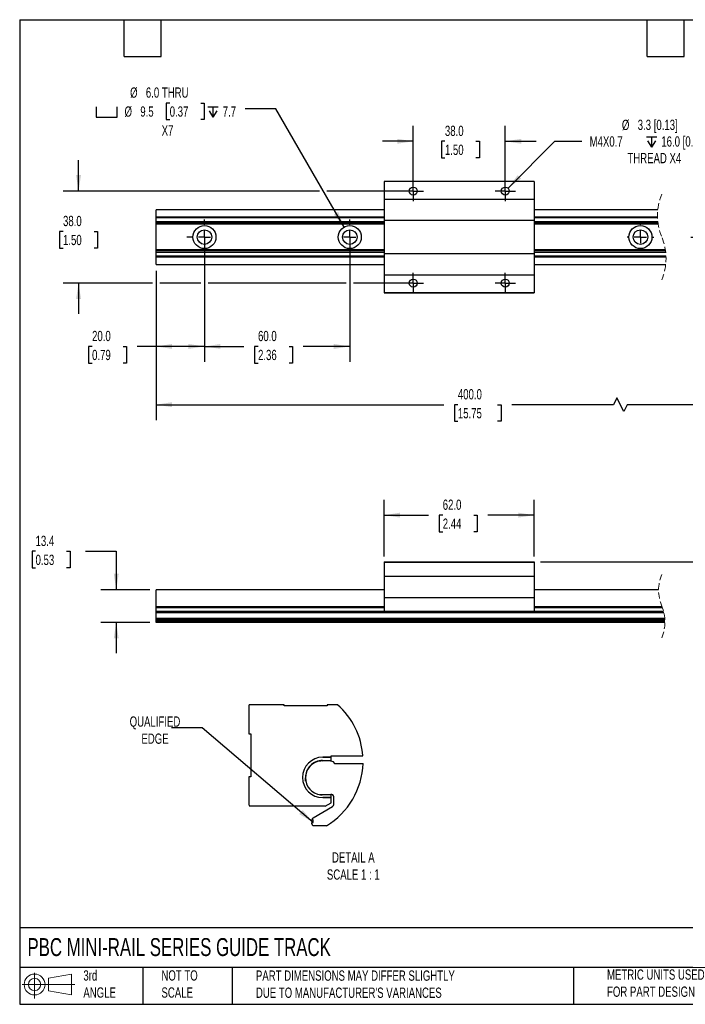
# Model space of a CAD drawing. Header units: millimetres. Extents: x 13 to 546, y 13 to 419.
# Tile 1 of 2: x 13 to 288, y 13 to 419. Entities that reach past the tile are written whole.
import ezdxf

# ---------------------------------------------------------------- set-up
doc = ezdxf.new("R2010")
doc.units = ezdxf.units.MM
doc.header["$LTSCALE"] = 2
for name, pattern in [('SLD-Center', [19.05, 15.24, -1.27, 1.27, -1.27]), ('SLD-Dashed', [1.905, 1.27, -0.635]), ('SLD-Solid', [0])]:
    doc.linetypes.add(name, pattern=pattern)
doc.layers.add('CENTER', color=40, linetype='SLD-Center')
doc.layers.add('SLD-DEFPOINTS', color=7, linetype='Continuous')
doc.layers.add('DIMENSIONS', color=140, linetype='SLD-Solid', lineweight=25)
doc.layers.add('TEXT', color=140, linetype='SLD-Solid', lineweight=25)
doc.styles.add('SLDTEXTSTYLE0', font='TXT', dxfattribs={"width": 0.7})
doc.dimstyles.new('SLDDIMSTYLE0', dxfattribs={"dimtxt": 4.316016, "dimasz": 6.604, "dimexe": 0, "dimexo": 0.0625, "dimgap": 1.079004, "dimtad": 0, "dimtih": 1, "dimtoh": 1, "dimrnd": 1e-09, "dimzin": 12, "dimdsep": 46, "dimtxsty": 'SLDTEXTSTYLE0', "dimsah": 1, "dimcen": 0.09, "dimadec": 0, "dimazin": 3, "dimtfac": 1, "dimtmove": 0, "dimatfit": 0, "dimfxl": 0, "dimfrac": 2, "dimtolj": 1, "dimtzin": 12, "dimarcsym": 0})
doc.dimstyles.new('SLDDIMSTYLE1', dxfattribs={"dimtxt": 4.316016, "dimasz": 6.604, "dimexe": 0, "dimexo": 0.0625, "dimgap": 1.079004, "dimtad": 0, "dimtih": 1, "dimtoh": 1, "dimrnd": 1e-09, "dimzin": 4, "dimdsep": 46, "dimtxsty": 'SLDTEXTSTYLE0', "dimsah": 1, "dimcen": 0.09, "dimadec": 0, "dimazin": 1, "dimtfac": 1, "dimtofl": 0, "dimtmove": 0, "dimatfit": 3, "dimfxl": 0, "dimfrac": 2, "dimtolj": 1, "dimtzin": 12, "dimarcsym": 0})
doc.dimstyles.new('SLDDIMSTYLE2', dxfattribs={"dimtxt": 4.316016, "dimasz": 6.604, "dimexe": 0, "dimexo": 0.0625, "dimgap": 1.079004, "dimtad": 0, "dimtih": 1, "dimtoh": 1, "dimrnd": 1e-09, "dimzin": 4, "dimdsep": 46, "dimtxsty": 'SLDTEXTSTYLE0', "dimsah": 1, "dimcen": 0.09, "dimadec": 0, "dimazin": 1, "dimtfac": 1, "dimtmove": 0, "dimatfit": 0, "dimfxl": 0, "dimfrac": 2, "dimtolj": 1, "dimtzin": 12, "dimarcsym": 0})
doc.dimstyles.new('SLDDIMSTYLE4', dxfattribs={"dimtxt": 4.316016, "dimasz": 6.604, "dimexe": 0, "dimexo": 0.0625, "dimgap": 1.079004, "dimtad": 0, "dimtih": 1, "dimtoh": 1, "dimrnd": 1e-09, "dimzin": 12, "dimdsep": 46, "dimtxsty": 'SLDTEXTSTYLE0', "dimsah": 1, "dimcen": 0, "dimadec": 0, "dimazin": 3, "dimtfac": 1, "dimtofl": 0, "dimtmove": 0, "dimatfit": 3, "dimfxl": 0, "dimfrac": 2, "dimtolj": 1, "dimtzin": 12, "dimarcsym": 0})
doc.dimstyles.new('SLDDIMSTYLE5', dxfattribs={"dimtxt": 4.316016, "dimasz": 6.604, "dimexe": 0, "dimexo": 0.0625, "dimgap": 1.079004, "dimtad": 0, "dimtih": 1, "dimtoh": 1, "dimrnd": 1e-09, "dimzin": 12, "dimdsep": 46, "dimtxsty": 'SLDTEXTSTYLE0', "dimsah": 1, "dimcen": 0, "dimadec": 0, "dimazin": 3, "dimtfac": 1, "dimtofl": 0, "dimtmove": 0, "dimatfit": 3, "dimfxl": 0, "dimfrac": 2, "dimtolj": 1, "dimtzin": 12, "dimarcsym": 0})
doc.dimstyles.new('SLDDIMSTYLE6', dxfattribs={"dimtxt": 0.18, "dimasz": 6.604, "dimexe": 0, "dimexo": 0.0625, "dimgap": 0, "dimtad": 0, "dimtih": 1, "dimtoh": 1, "dimdec": 0, "dimrnd": 1e-09, "dimzin": 0, "dimdsep": 46, "dimtxsty": 'Standard', "dimsah": 1, "dimcen": 0.09, "dimadec": 0, "dimazin": 0, "dimtfac": 6.604, "dimtdec": 0, "dimtofl": 0, "dimtmove": 0, "dimatfit": 3, "dimfxl": 0, "dimfrac": 2, "dimtolj": 1, "dimtzin": 0, "dimarcsym": 0})

# ---------------------------------------------------------------- blocks, each defined once
blk = doc.blocks.new('Block11')
at = {"color": 7, "linetype": 'SLD-Solid', "lineweight": 18}
for p, q in [((5.18, 10.62), (5.18, 0)), ((10.96, 8.33), (20.35, 10.06)), ((10.96, 3.19), (10.96, 8.33)), ((20.35, 10.06), (20.35, 1.46)), ((0, 5.76), (21.75, 5.76)), ((10.96, 3.19), (20.35, 1.46))]:
    blk.add_line(p, q, dxfattribs=at)
for radius in [4.3, 2.57]:
    blk.add_circle((5.18, 5.76), radius, dxfattribs=at)
blk = doc.blocks.new('Block12')
at = {"layer": 'SLD-DEFPOINTS'}
blk.add_blockref('Block11', (0, 0), dxfattribs=at)
blk = doc.blocks.new('_D')
at = {"layer": 'DIMENSIONS'}
for p, q in [((19.26, 199.67), (17.81, 199.67)), ((17.81, 199.67), (17.81, 192.81)), ((32.08, 199.67), (33.53, 199.67)), ((33.53, 199.67), (33.53, 192.81)), ((39.86, 199.67), (52.56, 199.67)), ((52.56, 199.67), (52.56, 183.79)), ((17.81, 192.81), (19.26, 192.81)), ((33.53, 192.81), (32.08, 192.81)), ((66.46, 183.79), (46.21, 183.79)), ((66.46, 170.34), (46.21, 170.34)), ((52.56, 170.34), (52.56, 157.64))]:
    blk.add_line(p, q, dxfattribs=at)
for points in [[(52.56, 183.79), (53.58, 190.39), (51.55, 190.39)], [(52.56, 170.34), (51.55, 163.74), (53.58, 163.74)]]:
    blk.add_solid(points, dxfattribs=at)
at = {"layer": 'DIMENSIONS', "char_height": 4.233, "attachment_point": 1, "style": 'SLDTEXTSTYLE0'}
for s, insert in [('13.4', (19.26, 206.09)), ('0.53', (19.26, 198.27))]:
    blk.add_mtext(s, dxfattribs=dict(at, insert=insert))
blk = doc.blocks.new('_D_1')
at = {"layer": 'DIMENSIONS'}
for p, q in [((163.19, 197.53), (163.19, 220.95)), ((225.19, 197.53), (225.19, 220.95)), ((163.19, 214.6), (181.53, 214.6)), ((187.37, 214.6), (185.93, 214.6)), ((185.93, 214.6), (185.93, 207.74)), ((200.2, 214.6), (201.65, 214.6)), ((201.65, 214.6), (201.65, 207.74)), ((225.19, 214.6), (206.05, 214.6)), ((185.93, 207.74), (187.37, 207.74)), ((201.65, 207.74), (200.2, 207.74))]:
    blk.add_line(p, q, dxfattribs=at)
for points in [[(163.19, 214.6), (169.79, 213.59), (169.79, 215.62)], [(225.19, 214.6), (218.59, 215.62), (218.59, 213.59)]]:
    blk.add_solid(points, dxfattribs=at)
at = {"layer": 'DIMENSIONS', "char_height": 4.233, "attachment_point": 1, "style": 'SLDTEXTSTYLE0'}
for s, insert in [('62.0', (187.37, 221.03)), ('2.44', (187.37, 213.2))]:
    blk.add_mtext(s, dxfattribs=dict(at, insert=insert))
blk = doc.blocks.new('_D_2')
at = {"layer": 'DIMENSIONS'}
for p, q in [((227.73, 195.34), (404.83, 195.34)), ((398.48, 195.34), (398.48, 170.34)), ((381.02, 170.34), (404.83, 170.34)), ((398.48, 150.34), (398.48, 170.34)), ((411.18, 150.34), (398.48, 150.34)), ((418.96, 150.34), (417.51, 150.34)), ((417.51, 150.34), (417.51, 143.48)), ((431.78, 150.34), (433.23, 150.34)), ((433.23, 150.34), (433.23, 143.48)), ((417.51, 143.48), (418.96, 143.48)), ((433.23, 143.48), (431.78, 143.48))]:
    blk.add_line(p, q, dxfattribs=at)
for points in [[(398.48, 195.34), (397.46, 188.74), (399.5, 188.74)], [(398.48, 170.34), (399.5, 176.95), (397.46, 176.95)]]:
    blk.add_solid(points, dxfattribs=at)
at = {"layer": 'DIMENSIONS', "char_height": 4.233, "attachment_point": 1, "style": 'SLDTEXTSTYLE0'}
for s, insert in [('25.0', (418.96, 156.77)), ('0.98', (418.96, 148.94))]:
    blk.add_mtext(s, dxfattribs=dict(at, insert=insert))
blk = doc.blocks.new('_D_6')
at = {"layer": 'DIMENSIONS'}
for p, q in [((175.18, 350.9), (175.18, 375.26)), ((213.18, 350.9), (213.18, 375.26)), ((175.18, 368.91), (162.48, 368.91)), ((188.27, 368.91), (186.82, 368.91)), ((186.82, 368.91), (186.82, 362.05)), ((201.1, 368.91), (202.55, 368.91)), ((202.55, 368.91), (202.55, 362.05)), ((213.18, 368.91), (225.88, 368.91)), ((186.82, 362.05), (188.27, 362.05)), ((202.55, 362.05), (201.1, 362.05))]:
    blk.add_line(p, q, dxfattribs=at)
for points in [[(175.18, 368.91), (168.58, 369.92), (168.58, 367.89)], [(213.18, 368.91), (219.78, 367.89), (219.78, 369.92)]]:
    blk.add_solid(points, dxfattribs=at)
at = {"layer": 'DIMENSIONS', "char_height": 4.233, "attachment_point": 1, "style": 'SLDTEXTSTYLE0'}
for s, insert in [('38.0', (188.27, 375.33)), ('1.50', (188.27, 367.51))]:
    blk.add_mtext(s, dxfattribs=dict(at, insert=insert))
blk = doc.blocks.new('_D_7')
at = {"layer": 'DIMENSIONS'}
for p, q in [((37, 348.36), (37, 361.06)), ((136.51, 348.36), (30.65, 348.36)), ((172.64, 348.36), (139.56, 348.36)), ((30.59, 331.71), (29.14, 331.71)), ((29.14, 331.71), (29.14, 324.85)), ((43.42, 331.71), (44.87, 331.71)), ((44.87, 331.71), (44.87, 324.85)), ((29.14, 324.85), (30.59, 324.85)), ((44.87, 324.85), (43.42, 324.85)), ((67.48, 310.36), (30.65, 310.36)), ((37, 310.36), (37, 297.66)), ((87.48, 310.36), (70.53, 310.36)), ((147.48, 310.36), (90.53, 310.36)), ((172.64, 310.36), (150.53, 310.36))]:
    blk.add_line(p, q, dxfattribs=at)
for points in [[(37, 348.36), (38.02, 354.97), (35.99, 354.97)], [(37, 310.36), (35.99, 303.76), (38.02, 303.76)]]:
    blk.add_solid(points, dxfattribs=at)
at = {"layer": 'DIMENSIONS', "char_height": 4.233, "attachment_point": 1, "style": 'SLDTEXTSTYLE0'}
for s, insert in [('38.0', (30.59, 338.13)), ('1.50', (30.59, 330.3))]:
    blk.add_mtext(s, dxfattribs=dict(at, insert=insert))
blk = doc.blocks.new('_D_8')
at = {"layer": 'DIMENSIONS'}
for p, q in [((89, 326.82), (89, 277.88)), ((69, 315.51), (69, 277.88)), ((42.59, 284.23), (41.14, 284.23)), ((41.14, 284.23), (41.14, 277.37)), ((55.42, 284.23), (56.87, 284.23)), ((56.87, 284.23), (56.87, 277.37)), ((69, 284.23), (61.26, 284.23)), ((89, 284.23), (69, 284.23)), ((41.14, 277.37), (42.59, 277.37)), ((56.87, 277.37), (55.42, 277.37))]:
    blk.add_line(p, q, dxfattribs=at)
for points in [[(69, 284.23), (75.61, 283.22), (75.61, 285.25)], [(89, 284.23), (82.4, 285.25), (82.4, 283.22)]]:
    blk.add_solid(points, dxfattribs=at)
at = {"layer": 'DIMENSIONS', "char_height": 4.233, "attachment_point": 1, "style": 'SLDTEXTSTYLE0'}
for s, insert in [('20.0', (42.59, 290.66)), ('0.79', (42.59, 282.83))]:
    blk.add_mtext(s, dxfattribs=dict(at, insert=insert))
blk = doc.blocks.new('_D_9')
at = {"layer": 'DIMENSIONS'}
for p, q in [((69, 315.51), (69, 253.85)), ((378.48, 315.51), (378.48, 253.85)), ((69, 260.2), (187.77, 260.2)), ((193.62, 260.2), (192.17, 260.2)), ((192.17, 260.2), (192.17, 253.34)), ((210.03, 260.2), (211.48, 260.2)), ((211.48, 260.2), (211.48, 253.34)), ((257.89, 260.2), (215.88, 260.2)), ((259.3, 263.02), (257.89, 260.2)), ((262.12, 257.38), (259.3, 263.02)), ((263.53, 260.2), (262.12, 257.38)), ((378.48, 260.2), (263.53, 260.2)), ((192.17, 253.34), (193.62, 253.34)), ((211.48, 253.34), (210.03, 253.34))]:
    blk.add_line(p, q, dxfattribs=at)
for points in [[(69, 260.2), (75.61, 259.18), (75.61, 261.21)], [(378.48, 260.2), (371.88, 261.21), (371.88, 259.18)]]:
    blk.add_solid(points, dxfattribs=at)
at = {"layer": 'DIMENSIONS', "char_height": 4.233, "attachment_point": 1, "style": 'SLDTEXTSTYLE0'}
for s, insert in [('400.0', (193.62, 266.62)), ('15.75', (193.62, 258.8))]:
    blk.add_mtext(s, dxfattribs=dict(at, insert=insert))
blk = doc.blocks.new('_D_10')
at = {"layer": 'DIMENSIONS'}
for p, q in [((89, 326.82), (89, 277.88)), ((149, 326.82), (149, 277.88)), ((89, 284.23), (105.26, 284.23)), ((111.11, 284.23), (109.66, 284.23)), ((109.66, 284.23), (109.66, 277.37)), ((123.93, 284.23), (125.38, 284.23)), ((125.38, 284.23), (125.38, 277.37)), ((149, 284.23), (129.78, 284.23)), ((109.66, 277.37), (111.11, 277.37)), ((125.38, 277.37), (123.93, 277.37))]:
    blk.add_line(p, q, dxfattribs=at)
for points in [[(89, 284.23), (95.61, 283.22), (95.61, 285.25)], [(149, 284.23), (142.4, 285.25), (142.4, 283.22)]]:
    blk.add_solid(points, dxfattribs=at)
at = {"layer": 'DIMENSIONS', "char_height": 4.233, "attachment_point": 1, "style": 'SLDTEXTSTYLE0'}
for s, insert in [('60.0', (111.11, 290.66)), ('2.36', (111.11, 282.83))]:
    blk.add_mtext(s, dxfattribs=dict(at, insert=insert))
blk = doc.blocks.new('SW_SYMBOL_HOLE_DEPTH')
at = {"layer": 'DIMENSIONS', "color": 0}
for p, q in [((0, 1750), (1600, 1750)), ((800, 1750), (800, 150)), ((200, 1110), (800, 150)), ((1400, 1110), (800, 150))]:
    blk.add_line(p, q, dxfattribs=at)
blk = doc.blocks.new('_D_11')
at = {"layer": 'DIMENSIONS'}
for p, q in [((214.34, 349.53), (233.72, 368.91)), ((233.72, 368.91), (244.84, 368.91))]:
    blk.add_line(p, q, dxfattribs=at)
blk.add_solid([(214.34, 349.53), (219.73, 353.48), (218.3, 354.92)], dxfattribs=at)
at = {"layer": 'DIMENSIONS', "xscale": 0.002688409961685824, "yscale": 0.002688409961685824, "zscale": 0.002688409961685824}
blk.add_blockref('SW_SYMBOL_HOLE_DEPTH', (271.44, 366.05), dxfattribs=at)
at = {"layer": 'DIMENSIONS', "attachment_point": 1, "style": 'SLDTEXTSTYLE0'}
for s, insert, char_height in [('%%c', (261.35, 377.8), 4.233), ('3.3 [0.13]', (267.87, 377.8), 4.233), ('M4X0.7', (248.01, 370.94), 4.233), ('16.0 [0.63]', (277.62, 370.94), 4.2333), ('THREAD X4', (263.62, 364.08), 4.233)]:
    blk.add_mtext(s, dxfattribs=dict(at, insert=insert, char_height=char_height))
blk = doc.blocks.new('SW_SYMBOL_HOLE_SPOT')
at = {"layer": 'DIMENSIONS', "color": 0}
for p, q in [((0, 1750), (0, 150)), ((3200, 150), (3200, 1750)), ((0, 150), (3200, 150))]:
    blk.add_line(p, q, dxfattribs=at)
blk = doc.blocks.new('_D_12')
at = {"layer": 'DIMENSIONS'}
for p, q in [((74.64, 384.71), (73.19, 384.71)), ((73.19, 384.71), (73.19, 377.85)), ((87.46, 384.71), (88.91, 384.71)), ((88.91, 384.71), (88.91, 377.85)), ((118.47, 382.25), (105.77, 382.25)), ((146.63, 333.48), (118.47, 382.25)), ((73.19, 377.85), (74.64, 377.85)), ((88.91, 377.85), (87.46, 377.85))]:
    blk.add_line(p, q, dxfattribs=at)
blk.add_solid([(146.63, 333.48), (144.21, 339.7), (142.45, 338.69)], dxfattribs=at)
at = {"layer": 'DIMENSIONS', "xscale": 0.002688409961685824, "yscale": 0.002688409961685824, "zscale": 0.002688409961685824}
for name, p in [('SW_SYMBOL_HOLE_SPOT', (44.32, 378.43)), ('SW_SYMBOL_HOLE_DEPTH', (90.36, 378.43))]:
    blk.add_blockref(name, p, dxfattribs=at)
at = {"layer": 'DIMENSIONS', "char_height": 4.233, "attachment_point": 1, "style": 'SLDTEXTSTYLE0'}
for s, insert in [('%%c', (58.29, 391.14)), ('6.0 THRU', (64.8, 391.14)), ('%%c', (55.99, 383.31)), ('9.5', (62.5, 383.31)), ('0.37', (74.64, 383.31)), ('7.7', (96.53, 383.31)), ('X7', (71.32, 375.49))]:
    blk.add_mtext(s, dxfattribs=dict(at, insert=insert))
blk = doc.blocks.new('SW_CENTERMARKSYMBOL_0')
at = {"layer": 'CENTER', "color": 0}
for p, q in [((-60, 5.08), (-60, 7.29)), ((0, 5.08), (0, 7.29)), ((149.48, 5.08), (149.48, 7.29)), ((209.48, 5.08), (209.48, 7.29)), ((-65.08, 0), (-67.29, 0)), ((-60, 0), (-62.54, 0)), ((-60, 0), (-60, 2.54)), ((-60, 0), (-60, -2.54)), ((-60, 0), (-57.46, 0)), ((0, 0), (-2.54, 0)), ((0, 0), (0, 2.54)), ((0, 0), (0, -2.54)), ((0, 0), (2.54, 0)), ((140.8, 0), (144.4, 0)), ((149.48, 0), (146.94, 0)), ((149.48, 0), (149.48, 2.54)), ((149.48, 0), (149.48, -2.54)), ((149.48, 0), (152.02, 0)), ((209.48, 0), (206.94, 0)), ((209.48, 0), (209.48, 2.54)), ((209.48, 0), (209.48, -2.54)), ((209.48, 0), (212.02, 0)), ((214.56, 0), (216.77, 0)), ((-60, -5.08), (-60, -7.29)), ((0, -5.08), (0, -7.29)), ((149.48, -5.08), (149.48, -7.29)), ((209.48, -5.08), (209.48, -7.29))]:
    blk.add_line(p, q, dxfattribs=at)
blk = doc.blocks.new('SW_CENTERMARKSYMBOL_1')
at = {"layer": 'CENTER', "color": 0}
for p, q in [((0, 2.54), (0, 4.19)), ((-2.54, 0), (-4.19, 0)), ((0, 0), (-2.54, 0)), ((0, 0), (0, 2.54)), ((0, 0), (0, -2.54)), ((0, 0), (2.54, 0)), ((2.54, 0), (4.19, 0)), ((0, -2.54), (0, -4.19))]:
    blk.add_line(p, q, dxfattribs=at)
blk = doc.blocks.new('SW_CENTERMARKSYMBOL_2')
at = {"layer": 'CENTER', "color": 0}
for p, q in [((0, 2.54), (0, 4.19)), ((-2.54, 0), (-4.19, 0)), ((0, 0), (-2.54, 0)), ((0, 0), (0, 2.54)), ((0, 0), (0, -2.54)), ((0, 0), (2.54, 0)), ((2.54, 0), (4.19, 0)), ((0, -2.54), (0, -4.19))]:
    blk.add_line(p, q, dxfattribs=at)
blk = doc.blocks.new('SW_CENTERMARKSYMBOL_3')
at = {"layer": 'CENTER', "color": 0}
for p, q in [((0, 2.54), (0, 4.19)), ((-2.54, 0), (-4.19, 0)), ((0, 0), (-2.54, 0)), ((0, 0), (0, 2.54)), ((0, 0), (0, -2.54)), ((0, 0), (2.54, 0)), ((2.54, 0), (4.19, 0)), ((0, -2.54), (0, -4.19))]:
    blk.add_line(p, q, dxfattribs=at)
blk = doc.blocks.new('SW_CENTERMARKSYMBOL_4')
at = {"layer": 'CENTER', "color": 0}
for p, q in [((0, 2.54), (0, 4.19)), ((-2.54, 0), (-4.19, 0)), ((0, 0), (-2.54, 0)), ((0, 0), (0, 2.54)), ((0, 0), (0, -2.54)), ((0, 0), (2.54, 0)), ((2.54, 0), (4.19, 0)), ((0, -2.54), (0, -4.19))]:
    blk.add_line(p, q, dxfattribs=at)
blk = doc.blocks.new('SW_CENTERMARKSYMBOL_5')
at = {"layer": 'CENTER', "color": 0}
for p, q in [((0, 5.08), (0, 5.54)), ((-5.08, 0), (-5.54, 0)), ((0, 0), (-2.54, 0)), ((0, 0), (0, 2.54)), ((0, 0), (0, -2.54)), ((0, 0), (2.54, 0)), ((5.08, 0), (5.54, 0)), ((0, -5.08), (0, -5.54))]:
    blk.add_line(p, q, dxfattribs=at)

msp = doc.modelspace()

# ---------------------------------------------------------------- linework, layer by layer
for p, q in [((225.19, 352.363), (163.19, 352.363)), ((163.19, 352.363), (163.19, 352.3)), ((163.19, 352.3), (163.19, 345.073)), ((225.19, 352.3), (163.19, 352.3)), ((225.19, 352.363), (225.19, 352.3)), ((225.19, 352.3), (225.19, 345.073)), ((163.19, 345.073), (225.19, 345.073)), ((163.19, 345.073), (163.19, 336.183)), ((225.19, 345.073), (225.19, 336.183)), ((163.19, 340.678), (69.003, 340.678)), ((69.003, 337.591), (69.003, 340.678)), ((69.003, 337.262), (69.003, 337.591)), ((163.19, 337.591), (69.003, 337.591)), ((276.17, 340.678), (225.19, 340.678)), ((276.044, 337.591), (225.19, 337.591)), ((163.19, 337.262), (69.003, 337.262)), ((69.003, 335.713), (69.003, 337.262)), ((163.19, 335.713), (69.003, 335.713)), ((69.003, 335.049), (69.003, 335.713)), ((163.19, 335.049), (69.003, 335.049)), ((69.003, 334.668), (69.003, 335.049)), ((163.19, 334.668), (69.003, 334.668)), ((69.003, 324.057), (69.003, 334.668)), ((225.19, 336.183), (163.19, 336.183)), ((163.19, 336.183), (163.19, 322.542)), ((276.055, 337.262), (225.19, 337.262)), ((225.19, 336.183), (225.19, 322.542)), ((276.17, 335.713), (225.19, 335.713)), ((276.252, 335.049), (225.19, 335.049)), ((276.308, 334.668), (225.19, 334.668)), ((163.19, 324.057), (69.003, 324.057)), ((69.003, 323.676), (69.003, 324.057)), ((163.19, 323.676), (69.003, 323.676)), ((69.003, 323.013), (69.003, 323.676)), ((163.19, 323.013), (69.003, 323.013)), ((69.003, 321.463), (69.003, 323.013)), ((163.19, 321.463), (69.003, 321.463)), ((69.003, 321.134), (69.003, 321.463)), ((69.003, 318.047), (69.003, 321.134)), ((163.19, 321.134), (69.003, 321.134)), ((163.19, 322.542), (225.19, 322.542)), ((163.19, 322.542), (163.19, 313.652)), ((279.297, 324.057), (225.19, 324.057)), ((279.352, 323.676), (225.19, 323.676)), ((279.434, 323.013), (225.19, 323.013)), ((225.19, 322.542), (225.19, 313.652)), ((279.55, 321.463), (225.19, 321.463)), ((279.561, 321.134), (225.19, 321.134)), ((69.003, 318.047), (163.19, 318.047)), ((225.19, 318.047), (279.434, 318.047)), ((225.19, 313.652), (163.19, 313.652)), ((163.19, 313.652), (163.19, 306.425)), ((225.19, 313.652), (225.19, 306.425)), ((163.19, 306.425), (225.19, 306.425)), ((163.19, 306.425), (163.19, 306.363)), ((225.19, 306.363), (163.19, 306.363)), ((225.19, 306.425), (225.19, 306.363)), ((163.19, 195.342), (225.19, 195.342)), ((163.19, 195.342), (163.19, 194.99)), ((225.19, 195.342), (225.19, 194.99)), ((225.19, 194.99), (163.19, 194.99)), ((163.19, 194.99), (163.19, 189.326)), ((225.19, 194.99), (225.19, 189.326)), ((225.19, 189.326), (163.19, 189.326)), ((163.19, 189.326), (163.19, 180.436)), ((225.19, 189.326), (225.19, 180.436)), ((163.19, 183.791), (69.003, 183.791)), ((69.003, 183.738), (69.003, 183.791)), ((163.19, 183.738), (69.003, 183.738)), ((69.003, 183.72), (69.003, 183.738)), ((69.003, 176.771), (69.003, 183.72)), ((163.19, 183.72), (69.003, 183.72)), ((276.496, 183.791), (225.19, 183.791)), ((276.496, 183.738), (225.19, 183.738)), ((276.495, 183.72), (225.19, 183.72)), ((225.19, 180.436), (163.19, 180.436)), ((163.19, 180.436), (163.19, 174.772)), ((225.19, 180.436), (225.19, 174.772)), ((69.003, 176.753), (69.003, 176.771)), ((163.19, 176.771), (69.003, 176.771)), ((163.19, 176.753), (69.003, 176.753)), ((69.003, 176.707), (69.003, 176.753)), ((163.19, 176.707), (69.003, 176.707)), ((69.003, 176.338), (69.003, 176.707)), ((69.003, 174.767), (69.003, 176.338)), ((163.19, 176.338), (69.003, 176.338)), ((69.003, 174.327), (69.003, 174.767)), ((163.19, 174.767), (69.003, 174.767)), ((163.19, 174.772), (163.19, 174.416)), ((225.19, 174.772), (163.19, 174.772)), ((277.922, 176.771), (225.19, 176.771)), ((277.929, 176.753), (225.19, 176.753)), ((277.947, 176.707), (225.19, 176.707)), ((278.087, 176.338), (225.19, 176.338)), ((225.19, 174.772), (225.19, 174.416)), ((278.573, 174.767), (225.19, 174.767)), ((278.68, 174.327), (69.003, 174.327)), ((69.003, 172), (69.003, 174.327)), ((279.046, 172), (69.003, 172)), ((69.003, 171.56), (69.003, 172)), ((279.079, 171.56), (69.003, 171.56)), ((69.003, 171.548), (69.003, 171.56)), ((279.079, 171.548), (69.003, 171.548)), ((69.003, 171.04), (69.003, 171.548)), ((279.102, 171.04), (69.003, 171.04)), ((69.003, 170.786), (69.003, 171.04)), ((279.108, 170.786), (69.003, 170.786)), ((69.003, 170.342), (69.003, 170.786)), ((225.19, 174.416), (163.19, 174.416)), ((279.109, 170.342), (69.003, 170.342)), ((107.336, 135.664), (107.336, 124.336)), ((121.915, 136.368), (107.462, 136.368)), ((121.915, 135.918), (121.915, 136.368)), ((139.695, 135.918), (121.915, 135.918)), ((139.695, 136.368), (139.695, 135.918)), ((143.953, 136.368), (139.695, 136.368)), ((107.336, 124.336), (108.098, 124.336)), ((108.098, 124.336), (108.098, 106.556)), ((137.816, 114.684), (141.271, 114.684)), ((141.271, 114.684), (137.816, 114.684)), ((141.271, 115.192), (154.39, 115.192)), ((141.271, 114.684), (141.271, 115.192)), ((141.271, 113.337), (141.271, 114.684)), ((137.537, 113.159), (140.636, 113.265)), ((137.742, 113.337), (141.271, 113.337)), ((140.636, 113.265), (141.963, 112.909)), ((141.963, 112.909), (142.725, 112.147)), ((142.725, 112.147), (154.45, 112.147)), ((107.336, 106.556), (107.336, 95.227)), ((108.098, 106.556), (107.336, 106.556)), ((130.641, 106.199), (130.641, 106.237)), ((137.742, 99.098), (136.472, 99.213)), ((140.229, 99.098), (137.537, 99.189)), ((140.217, 99.098), (137.742, 99.098)), ((141.271, 98.021), (137.816, 98.021)), ((137.816, 98.021), (141.271, 98.021)), ((141.135, 99.34), (140.229, 99.098)), ((141.271, 99.098), (140.231, 99.098)), ((141.271, 98.021), (141.271, 99.098)), ((141.271, 95.927), (141.271, 98.021)), ((142.414, 95.217), (142.414, 98.359)), ((138.827, 94.516), (107.626, 94.516)), ((133.844, 89.682), (141.906, 94.337)), ((138.827, 94.516), (141.271, 95.927)), ((133.336, 88.779), (133.336, 88.802)), ((133.844, 88.779), (133.336, 88.779)), ((133.336, 87.255), (133.336, 87.763)), ((133.336, 87.763), (133.844, 87.763)), ((133.844, 87.763), (133.844, 88.779)), ((139.336, 86.368), (133.858, 86.368))]:
    msp.add_line(p, q)
at = {"flags": 128}
msp.add_lwpolyline([(130.79, 104.754), (130.777, 104.814), (130.641, 106.199)], dxfattribs=at)
for centre, radius in [((175.179, 348.362), 1.65), ((213.177, 348.362), 1.65), ((89.003, 329.363), 4.75), ((149.003, 329.363), 4.75), ((269.003, 329.363), 4.75), ((89.003, 329.363), 3), ((149.003, 329.363), 3), ((269.003, 329.363), 3), ((175.179, 310.363), 1.65), ((213.177, 310.363), 1.65)]:
    msp.add_circle(centre, radius)
at = {"color": 7, "linetype": 'SLD-Dashed', "lineweight": 18}
for centre, radius, start, end in [((299.001, 338.195), 22.965, 157.38014, 202.61986), ((256.604, 320.53), 22.965, 337.38014, 22.61986), ((293.492, 183.604), 16.997, 157.38014, 202.61986), ((262.113, 170.529), 16.997, 337.38014, 22.61986)]:
    msp.add_arc(centre, radius, start, end, dxfattribs=at)
for centre, radius, start, end in [((109.368, 135.664), 2.032, 159.74249, 179.99939), ((137.816, 106.352), 8.331, 90, 270), ((137.816, 106.352), 8.331, 90, 270), ((137.742, 106.237), 7.101, 89.99999, 180), ((137.702, 106.174), 6.998, 96.76038, 263.23962), ((137.588, 106.174), 6.985, 90.41822, 95.83083), ((137.588, 106.175), 6.985, 264.16927, 269.58172), ((141.398, 98.359), 1.016, 0.00004, 104.99998), ((108.352, 95.227), 1.016, 180.00036, 224.42673), ((141.398, 95.217), 1.016, 299.99991, 0.00008), ((134.352, 88.802), 1.016, 120.00023, 179.99986), ((134.352, 87.255), 1.016, 179.99993, 240.92067)]:
    msp.add_arc(centre, radius, start, end)
at = {"layer": 'SLD-DEFPOINTS'}
for start, end in [(3.93643, 48.53914), (300.90998, 358.32611)]:
    msp.add_arc((123.357, 113.056), 31.106, start, end, dxfattribs=at)
at = {"layer": 'TEXT'}
for p, q in [((12.7, 419.1), (546.1, 419.1)), ((12.7, 419.1), (12.7, 12.7)), ((55.88, 403.86), (55.88, 419.1)), ((71.12, 403.86), (71.12, 419.1)), ((271.78, 403.86), (271.78, 419.1)), ((287.02, 403.86), (287.02, 419.1)), ((55.88, 403.86), (71.12, 403.86)), ((271.78, 403.86), (287.02, 403.86)), ((546.1, 44.252), (12.7, 44.252)), ((546.1, 27.94), (12.7, 27.94)), ((63.5, 27.94), (63.5, 12.7)), ((100.423, 27.94), (100.423, 12.7)), ((241.293, 27.94), (241.293, 12.7)), ((12.7, 12.7), (546.1, 12.7))]:
    msp.add_line(p, q, dxfattribs=at)

# ---------------------------------------------------------------- block references
at = {"layer": 'CENTER'}
for name, p in [('SW_CENTERMARKSYMBOL_4', (175.179, 348.362)), ('SW_CENTERMARKSYMBOL_3', (213.177, 348.362)), ('SW_CENTERMARKSYMBOL_0', (149.003, 329.363)), ('SW_CENTERMARKSYMBOL_5', (269.003, 329.363)), ('SW_CENTERMARKSYMBOL_1', (175.179, 310.363)), ('SW_CENTERMARKSYMBOL_2', (213.177, 310.363))]:
    msp.add_blockref(name, p, dxfattribs=at)
at = {"layer": 'SLD-DEFPOINTS'}
msp.add_blockref('Block12', (13.676, 15.108), dxfattribs=at)

# ---------------------------------------------------------------- texts
at = {"layer": 'TEXT', "style": 'SLDTEXTSTYLE0'}
for s, insert, char_height, attachment_point in [('QUALIFIED^JEDGE', (68.568, 131.526), 4.23333, 2), ('DETAIL A^JSCALE 1 : 1', (150.446, 75.439), 4.23333, 2), ('PBC MINI-RAIL SERIES GUIDE TRACK', (15.931, 40.022), 7.40833, 1), ('3rd^JANGLE', (38.991, 26.735), 4.2333, 1), ('NOT TO^JSCALE', (71.231, 26.735), 4.23333, 1), ("PART DIMENSIONS MAY DIFFER SLIGHTLY ^JDUE TO MANUFACTURER'S VARIANCES", (110.239, 26.661), 4.23333, 1), ('METRIC UNITS USED ^JFOR PART DESIGN', (255.209, 27.091), 4.23333, 1)]:
    msp.add_mtext(s, dxfattribs=dict(at, insert=insert, char_height=char_height, attachment_point=attachment_point))

# ---------------------------------------------------------------- dimensions: what is measured, and where the dimension line sits
at = {"layer": 'DIMENSIONS'}
dim = msp.add_diameter_dim_2p(p1=(151.378, 325.249), p2=(146.628, 333.476), text='%%c6.0 THRU\\P{\\fGDT;v}<>{\\fGDT;x}7.7\\PX7', dimstyle='SLDDIMSTYLE5', dxfattribs=at)
dim.commit()
dim.dimension.update_dxf_attribs({"geometry": '_D_12', "text_midpoint": (75.046, 381.284), "dimtype": 163})
dim = msp.add_diameter_dim_2p(p1=(212.011, 347.195), p2=(214.344, 349.528), text='%%c3.3 [0.13]\\PM4X0.7 {\\fGDT;x}16.0 [0.63]\\P THREAD X4', dimstyle='SLDDIMSTYLE4', override={"dimpost": '<>'}, dxfattribs=at)
dim.commit()
dim.dimension.update_dxf_attribs({"geometry": '_D_11', "text_midpoint": (279.196, 368.909), "dimtype": 163})
for base, p1, p2, dimstyle, picture, middle in [((213.177, 368.909), (175.179, 348.362), (213.177, 348.362), 'SLDDIMSTYLE2', '_D_6', (194.685, 368.909)), ((89.003, 284.234), (69.003, 318.047), (89.003, 329.363), 'SLDDIMSTYLE1', '_D_8', (49.003, 284.234)), ((149.003, 284.234), (89.003, 329.363), (149.003, 329.363), 'SLDDIMSTYLE1', '_D_10', (117.521, 284.234)), ((163.19, 214.604), (225.19, 194.99), (163.19, 194.99), 'SLDDIMSTYLE1', '_D_1', (193.787, 214.604))]:
    dim = msp.add_linear_dim(base=base, p1=p1, p2=p2, dimstyle=dimstyle, dxfattribs=at)
    dim.commit()
    dim.dimension.update_dxf_attribs({"geometry": picture, "text_midpoint": middle, "dimtype": 160})
for base, p1, p2, dimstyle, picture, middle in [((37.003, 310.363), (175.179, 348.362), (175.179, 310.363), 'SLDDIMSTYLE2', '_D_7', (37.003, 331.707)), ((52.563, 170.342), (69.003, 183.791), (69.003, 170.342), 'SLDDIMSTYLE0', '_D', (52.563, 199.669)), ((398.479, 170.342), (225.19, 195.342), (378.479, 170.342), 'SLDDIMSTYLE1', '_D_2', (398.479, 150.342))]:
    dim = msp.add_linear_dim(base=base, p1=p1, p2=p2, angle=90, dimstyle=dimstyle, dxfattribs=at)
    dim.commit()
    dim.dimension.update_dxf_attribs({"geometry": picture, "text_midpoint": middle, "dimtype": 160})
dim = msp.add_linear_dim(base=(378.479, 260.198), p1=(69.003, 318.047), p2=(378.479, 318.047), text='400.0', dimstyle='SLDDIMSTYLE1', dxfattribs=at)
dim.commit()
dim.dimension.update_dxf_attribs({"geometry": '_D_9', "text_midpoint": (201.823, 260.198), "dimtype": 160})

# ---------------------------------------------------------------- leaders
at = {"layer": 'TEXT'}
msp.add_leader([(133.844, 87.763), (88.045, 126.838), (75.345, 126.838)], dimstyle='SLDDIMSTYLE6', dxfattribs=at)

doc.saveas('drawing.dxf')
